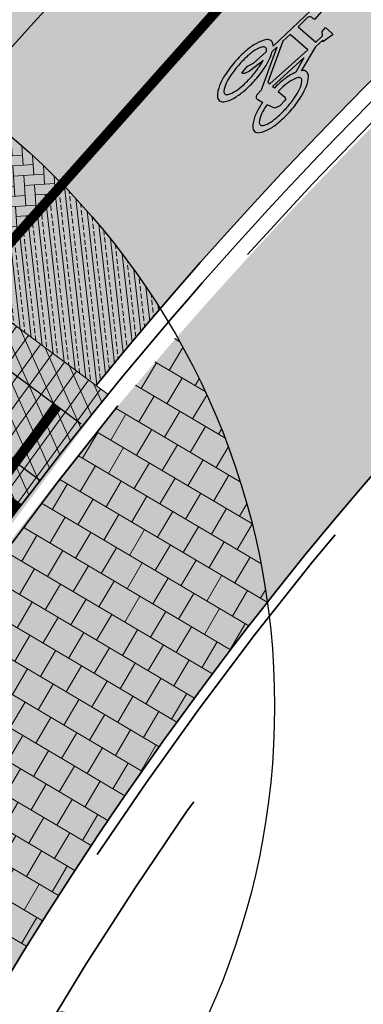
# Model space of a CAD drawing. Header units: metres. Extents: x 132493 to 134960, y 502695 to 503907.
# Tile 30 of 144: x 132769.96 to 132773.4, y 502910.99 to 502920.86. Entities that reach past the tile are written whole.
import ezdxf

# ---------------------------------------------------------------- set-up
doc = ezdxf.new("R2010")
doc.units = ezdxf.units.M
for name, pattern in [('VH-OPSLUITBAND_100X200', [16, 8, -2, 4, -2]), ('VH-TROTTOIRBAND_130-150', [15, 5, -2, 2, -2, 2, -2]), ('VW-1-1_STREEP', [2, 1, -1]), ('XX-PROJECTGRENS', [18, 12, -3, 0, -3])]:
    doc.linetypes.add(name, pattern=pattern)
doc.layers.get('Defpoints').update_dxf_attribs({"color": 3})
for name, color, linetype, lineweight, plot in [('ARC-hoev-btt-300x300x45-grijs-nieuw', 8, 'Continuous', 18, False), ('ARC-hoev-fietsstrook-plateau-drempel-afalt rood', 241, 'Continuous', 18, False), ('ARC-hoev-overlagen asfalt rijbaan', 13, 'Continuous', 18, False), ('ARC-hoev-overlagen rood asfalt fiets', 10, 'Continuous', 35, False)]:
    doc.layers.add(name, color=color, linetype=linetype, lineweight=lineweight, plot=plot)
for name, color, linetype, lineweight in [('N-WE-KG-GRENS_WERKGRENS-G', 5, 'XX-PROJECTGRENS', 35), ('N-WE-VH-GOOT_TEGEL-G', 170, 'Continuous', 35), ('N-WE-VH-KANTOPSLUITING_OPSLUITBAND_100X200-G', 150, 'VH-OPSLUITBAND_100X200', 35), ('N-WE-VH-KANTOPSLUITING_TROTTOIRBAND_130 150-G', 210, 'VH-TROTTOIRBAND_130-150', 35), ('N-WE-VH-KANTOPSLUITING_VOORKANTBAND-G', 7, 'Continuous', 35), ('N-WE-VH-KANTVERHARDING-G', 2, 'Continuous', 18), ('N-WE-VH-VERHARDING_ASFALT-A', 23, 'Continuous', 18), ('N-WE-VH-VERHARDING_TEGEL-A-200-dik 45', 251, 'Continuous', 18), ('N-WE-VW-MARKERING_DWARS_STOPSTREEP_020-G', 7, 'Continuous', 18), ('N-WE-VW-MARKERING_LANGS_STREEP_11_010-G', 7, 'VW-1-1_STREEP', 13), ('N-WE-VW-MARKERING_LANGS_STREEP_DOORGETROKKEN_010-G', 7, 'Continuous', 13), ('N-WE-VW-MARKERING_SYMBOOL-S', 7, 'Continuous', 25), ('N01-WE-VH-VERHARDING_ASFALT-A', 22, 'Continuous', 18), ('N03-WE-VH-VERHARDING_ASFALT-A', 12, 'Continuous', 18), ('X-XX-AL-DETAIL1-M', 7, 'Continuous', 18)]:
    doc.layers.add(name, color=color, linetype=linetype, lineweight=lineweight)
doc.styles.add('NLCS-ISO-M200-T25', font='NLCS-ISO.ttf', dxfattribs={"height": 0.5})
doc.dimstyles.new('NLCS-M200-T25-PIJL_L2_H1', dxfattribs={"dimscale": 0.2, "dimtxt": 2.5, "dimasz": 2.5, "dimexe": 2, "dimexo": 2, "dimgap": 0.7, "dimtad": 1, "dimzin": 0, "dimdsep": 46, "dimtxsty": 'NLCS-ISO-M200-T25', "dimcen": 0, "dimdle": 2, "dimclrd": 256, "dimclre": 256, "dimclrt": 256, "dimadec": 1, "dimazin": 0, "dimtfac": 1, "dimtdec": 3, "dimtofl": 0, "dimtmove": 0, "dimatfit": 3, "dimfxl": 2, "dimfxlon": 1, "dimtfillclr": 256, "dimtolj": 1, "dimtzin": 0, "dimlwd": -1, "dimlwe": -1, "dimarcsym": 0})

# ---------------------------------------------------------------- blocks, each defined once
blk = doc.blocks.new('*D398')
at = {"layer": 'Defpoints', "color": 0, "transparency": 16777216}
for p in [(132770.8889554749, 502913.0820323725), (132769.0719852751, 502909.773682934), (132768.6353116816, 502909.026563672)]:
    blk.add_point(p, dxfattribs=at)
at = {"layer": 'X-XX-AL-DETAIL1-M', "transparency": 16777216}
for p, q in [((132769.0284995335, 502909.7990993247), (132769.9741720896, 502910.4237964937)), ((132769.9741720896, 502910.4237964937), (132771.0792588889, 502909.7778993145)), ((132768.5533392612, 502910.0768193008), (132768.1216647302, 502910.3291228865)), ((132769.1868566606, 502910.16985534), (132768.7831709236, 502909.4791760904)), ((132768.8701424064, 502909.4283433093), (132769.2738281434, 502910.1190225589)), ((132768.9850137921, 502909.8245157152), (132769.0719852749, 502909.7736829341)), ((132769.5036598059, 502909.5213793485), (132769.9353343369, 502909.2690757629))]:
    blk.add_line(p, q, dxfattribs=at)
for points in [[(132768.5953898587, 502910.1487650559), (132768.5112886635, 502910.0048735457), (132768.9850137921, 502909.8245157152)], [(132769.5457104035, 502909.5933251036), (132769.4616092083, 502909.4494335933), (132769.0719852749, 502909.7736829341)]]:
    blk.add_solid(points, dxfattribs=at)
at = {"layer": 'X-XX-AL-DETAIL1-M', "transparency": 16777216, "insert": (132770.7235122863, 502910.4375540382), "char_height": 0.5, "attachment_point": 5, "rotation": 329.6947210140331, "style": 'NLCS-ISO-M200-T25'}
blk.add_mtext('\\A1;0.10', dxfattribs=at)
blk = doc.blocks.new('N-SVW-MARKERING_SYMBOOL_FIETS_1.35')
h = blk.add_hatch(color=256)
h.paths.add_polyline_path([(-0.04499837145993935, 1.349999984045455), (-0.06976901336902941, 1.349999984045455), (-0.06976901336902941, 1.35), (-0.0945396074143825, 1.35, 0.2360683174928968), (-0.1193102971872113, 1.325229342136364), (-0.131695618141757, 1.288073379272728), (-0.1832587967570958, 0.7663029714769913, 0.006813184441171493), (-0.1885121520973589, 0.7728116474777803, 0.2231196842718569), (-0.2307781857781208, 0.7926605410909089, 0.2231196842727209), (-0.2730442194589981, 0.7728116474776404, 0.09064812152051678), (-0.3271133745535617, 0.6765780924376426, 0.04745077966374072), (-0.3555239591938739, 0.5585754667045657, 0.03537354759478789), (-0.3670167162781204, 0.3963302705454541, 0.03537354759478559), (-0.3555239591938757, 0.2340850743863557, 0.04745077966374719), (-0.3271133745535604, 0.1160824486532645, 0.09064812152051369), (-0.2730442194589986, 0.01984889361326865, 0.2231196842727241), (-0.2307781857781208, -2.710505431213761e-20, 0.223119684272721), (-0.1885121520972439, 0.01984889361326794, 0.0906481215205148), (-0.1344429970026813, 0.116082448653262, 0.04745077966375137), (-0.1060324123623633, 0.2340850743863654, 0.03537354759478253), (-0.0945396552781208, 0.3963302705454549, 0.03537354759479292), (-0.1060324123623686, 0.5585754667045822, 0.04745077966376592), (-0.1344429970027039, 0.6765780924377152, 0.038863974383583), (-0.1533803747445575, 0.7202944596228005), (-0.1478054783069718, 0.7834766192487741), (0.01692823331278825, 0.3546412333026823), (0.01692823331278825, 0.2972477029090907, 0.5446649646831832), (0.05408419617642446, 0.2600917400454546), (0.1103382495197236, 0.2722041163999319, 0.008345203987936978), (0.1151182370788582, 0.2340850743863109, 0.04745077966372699), (0.1435288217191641, 0.1160824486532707, 0.09064812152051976), (0.1975979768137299, 0.01984889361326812, 0.2231196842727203), (0.2398640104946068, -2.710505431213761e-20, 0.2231196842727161), (0.2821300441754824, 0.01984889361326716, 0.09064812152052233), (0.336199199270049, 0.1160824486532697, 0.04745077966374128), (0.3646097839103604, 0.2340850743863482, 0.03537354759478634), (0.376102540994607, 0.3963302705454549, 0.03537354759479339), (0.3646097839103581, 0.5585754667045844, 0.04745077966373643), (0.3361991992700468, 0.6765780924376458, 0.09064812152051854), (0.2821300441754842, 0.7728116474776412, 0.22311968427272), (0.2398640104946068, 0.7926605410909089, 0.2231196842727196), (0.1975979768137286, 0.7728116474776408, 0.006813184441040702), (0.1923446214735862, 0.7663029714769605), (0.1407814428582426, 1.040366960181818), (0.1531667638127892, 1.139449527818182), (0.165552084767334, 1.127064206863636), (0.1903227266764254, 1.238532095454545, 0.5489458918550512), (0.1779374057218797, 1.25091741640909), (0.091240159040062, 1.25091741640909), (0.091240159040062, 1.201376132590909), (0.1226163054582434, 1.169999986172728), (0.1160108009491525, 1.077522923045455), (-0.1218602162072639, 1.077522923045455), (-0.1098166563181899, 1.214016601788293, -0.2817769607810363), (-0.06976901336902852, 1.238532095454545), (-0.04499837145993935, 1.238532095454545)])
h.paths.add_polyline_path([(0.1036254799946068, 0.9660550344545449), (0.04169887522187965, 0.4582568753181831), (0.01692823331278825, 0.4582568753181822), (-0.1403706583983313, 0.8677379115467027), (-0.131695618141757, 0.966055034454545)], flags=16)
h.paths.add_polyline_path([(0.1283961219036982, 0.8793577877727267), (0.1608345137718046, 0.7171658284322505, 0.03598583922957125), (0.1435288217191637, 0.6765780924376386, 0.04745077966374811), (0.1151182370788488, 0.5585754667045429, 0.02190482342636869), (0.1052926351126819, 0.4582568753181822), (0.07885483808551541, 0.4582568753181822)], flags=16)
h.paths.add_polyline_path([(-0.2051783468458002, 0.6923682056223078, -0.01664003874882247), (-0.1957776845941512, 0.677412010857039), (-0.2183928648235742, 0.5077981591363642), (-0.2431635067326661, 0.4458715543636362), (-0.2431635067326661, 0.3715596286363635, 0.7207592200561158), (-0.2307781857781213, 0.3591743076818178, 0.1622776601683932), (-0.2183928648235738, 0.3715596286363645), (-0.1936222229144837, 0.4211009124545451), (-0.1688515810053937, 0.5449541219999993), (-0.1643679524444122, 0.5957685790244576, -0.03090717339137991), (-0.1514351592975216, 0.5235743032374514, -0.02887400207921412), (-0.1440809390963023, 0.3963302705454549, -0.0288740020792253), (-0.1514351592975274, 0.2690862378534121, -0.03940657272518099), (-0.169473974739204, 0.177386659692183, -0.08052682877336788), (-0.2051783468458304, 0.1002923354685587, -0.249059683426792), (-0.2307781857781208, 0.08669724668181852, -0.2490596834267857), (-0.2563780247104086, 0.100292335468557, -0.08052682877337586), (-0.2920823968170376, 0.1773866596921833, -0.03940657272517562), (-0.3101212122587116, 0.269086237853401, -0.02887400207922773), (-0.3174754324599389, 0.3963302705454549, -0.02887400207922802), (-0.310121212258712, 0.5235743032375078, -0.03940657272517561), (-0.2920823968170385, 0.615273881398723, -0.08052682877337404), (-0.256378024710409, 0.692368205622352, -0.2490596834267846), (-0.2307781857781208, 0.7059632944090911, -0.2490596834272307)], flags=16)
h.paths.add_polyline_path([(0.2398640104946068, 0.7059632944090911, -0.2490596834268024), (0.2654638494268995, 0.6923682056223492, -0.08052682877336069), (0.3011682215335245, 0.6152738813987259, -0.03940657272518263), (0.3192070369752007, 0.5235743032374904, -0.02887400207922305), (0.3265612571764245, 0.3963302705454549, -0.02887400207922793), (0.3192070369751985, 0.2690862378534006, -0.03940657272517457), (0.301168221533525, 0.1773866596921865, -0.08052682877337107), (0.2654638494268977, 0.100292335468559, -0.2490596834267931), (0.2398640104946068, 0.08669724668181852, -0.2490596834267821), (0.214264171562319, 0.1002923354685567, -0.08052682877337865), (0.1785597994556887, 0.1773866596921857, -0.03940657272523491), (0.1605209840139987, 0.2690862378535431, -0.003097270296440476), (0.1590287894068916, 0.2826879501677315), (0.2398640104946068, 0.3096330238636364), (0.2646346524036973, 0.3591743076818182), (0.2646346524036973, 0.4334862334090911, 0.4142135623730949), (0.2398640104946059, 0.4582568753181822), (0.1549042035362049, 0.4582568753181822, -0.01484253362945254), (0.160520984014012, 0.5235743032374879, -0.0394065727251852), (0.1785597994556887, 0.6152738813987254, -0.08052682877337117), (0.2142641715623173, 0.6923682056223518, -0.2490596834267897)], flags=16)
at = {"flags": 128}
for points in [[(-0.1832587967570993, 0.7663029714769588), (-0.131695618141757, 1.288073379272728), (-0.1193102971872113, 1.325229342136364, -0.4142135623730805), (-0.06976901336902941, 1.349999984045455), (-0.04499837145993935, 1.349999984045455), (-0.04499837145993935, 1.238532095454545), (-0.06976901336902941, 1.238532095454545, 0.2817769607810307), (-0.1098166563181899, 1.214016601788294), (-0.1218602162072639, 1.077522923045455), (0.1160108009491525, 1.077522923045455), (0.1226163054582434, 1.169999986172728), (0.091240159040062, 1.201376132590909), (0.091240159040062, 1.25091741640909), (0.1779374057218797, 1.25091741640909, -0.5489458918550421), (0.1903227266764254, 1.238532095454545), (0.165552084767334, 1.127064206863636), (0.1531667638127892, 1.139449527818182), (0.1407814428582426, 1.040366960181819), (0.1923446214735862, 0.7663029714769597)], [(-0.1885121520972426, 0.7728116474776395, 0.22311968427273), (-0.2307781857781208, 0.7926605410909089, 0.2231196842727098), (-0.2730442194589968, 0.7728116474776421, 0.09064812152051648), (-0.3271133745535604, 0.676578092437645, 0.04745077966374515), (-0.3555239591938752, 0.558575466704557, 0.03537354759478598), (-0.3670167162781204, 0.3963302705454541, 0.0353735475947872), (-0.3555239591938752, 0.2340850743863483, 0.04745077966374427), (-0.3271133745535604, 0.1160824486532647, 0.09064812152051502), (-0.2730442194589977, 0.01984889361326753, 0.2231196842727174), (-0.2307781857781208, -2.710505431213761e-20, 0.2231196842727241), (-0.1885121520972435, 0.01984889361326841, 0.09064812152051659), (-0.1344429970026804, 0.1160824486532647, 0.04745077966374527), (-0.106032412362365, 0.2340850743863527, 0.03537354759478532), (-0.0945396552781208, 0.3963302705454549, 0.03537354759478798), (-0.1060324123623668, 0.5585754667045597, 0.04745077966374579), (-0.1344429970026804, 0.676578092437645, 0.03886397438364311), (-0.1533803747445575, 0.7202944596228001), (-0.1478054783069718, 0.7834766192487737), (0.01692823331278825, 0.3546412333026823), (0.01692823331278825, 0.2972477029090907, 0.544664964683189), (0.0540841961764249, 0.2600917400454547), (0.1103382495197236, 0.2722041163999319, 0.008345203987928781), (0.1151182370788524, 0.2340850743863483, 0.04745077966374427), (0.1435288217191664, 0.1160824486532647, 0.09064812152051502), (0.1975979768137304, 0.01984889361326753, 0.2231196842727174), (0.2398640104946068, -2.710505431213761e-20, 0.2231196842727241), (0.2821300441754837, 0.01984889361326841, 0.09064812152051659), (0.3361991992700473, 0.1160824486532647, 0.04745077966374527), (0.3646097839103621, 0.2340850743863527, 0.03537354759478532), (0.376102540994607, 0.3963302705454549, 0.03537354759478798), (0.3646097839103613, 0.5585754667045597, 0.04745077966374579), (0.3361991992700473, 0.676578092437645, 0.09064812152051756), (0.2821300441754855, 0.7728116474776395, 0.22311968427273), (0.2398640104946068, 0.7926605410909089, 0.2231196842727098), (0.1975979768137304, 0.7728116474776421)]]:
    blk.add_lwpolyline(points, format="xyb", dxfattribs=at)
blk.add_lwpolyline([(-0.1403706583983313, 0.8677379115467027), (0.01692823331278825, 0.4582568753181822), (0.04169887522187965, 0.4582568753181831), (0.1036254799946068, 0.966055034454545), (-0.131695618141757, 0.966055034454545)], close=True, dxfattribs=at)
for points in [[(0.1608345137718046, 0.7171658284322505, 0.03598583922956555), (0.1435288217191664, 0.676578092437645, 0.04745077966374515), (0.1151182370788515, 0.558575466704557, 0.02190482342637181), (0.1052926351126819, 0.4582568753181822), (0.07885483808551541, 0.4582568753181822), (0.1283961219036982, 0.8793577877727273)], [(-0.1643679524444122, 0.5957685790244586), (-0.1688515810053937, 0.5449541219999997), (-0.1936222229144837, 0.4211009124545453), (-0.2183928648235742, 0.3715596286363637, -0.1622776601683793), (-0.2307781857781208, 0.359174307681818, -0.7207592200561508), (-0.2431635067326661, 0.3715596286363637), (-0.2431635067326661, 0.4458715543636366), (-0.2183928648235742, 0.5077981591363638), (-0.1957776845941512, 0.6774120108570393, 0.01664003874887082), (-0.205178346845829, 0.6923682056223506, 0.2490596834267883), (-0.2307781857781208, 0.7059632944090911, 0.2490596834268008), (-0.2563780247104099, 0.6923682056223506, 0.08052682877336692), (-0.2920823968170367, 0.6152738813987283, 0.0394065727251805), (-0.3101212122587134, 0.523574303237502, 0.02887400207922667), (-0.3174754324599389, 0.3963302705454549, 0.02887400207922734), (-0.3101212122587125, 0.2690862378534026, 0.03940657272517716), (-0.2920823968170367, 0.1773866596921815, 0.08052682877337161), (-0.2563780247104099, 0.1002923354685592, 0.2490596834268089), (-0.2307781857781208, 0.08669724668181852, 0.2490596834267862), (-0.2051783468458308, 0.1002923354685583, 0.08052682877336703), (-0.169473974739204, 0.1773866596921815, 0.0394065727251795), (-0.1514351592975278, 0.2690862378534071, 0.02887400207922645), (-0.1440809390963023, 0.3963302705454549, 0.02887400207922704), (-0.1514351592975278, 0.523574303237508, 0.0309071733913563)], [(0.3265612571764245, 0.3963302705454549, 0.02887400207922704), (0.3192070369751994, 0.523574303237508, 0.0394065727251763), (0.3011682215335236, 0.6152738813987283, 0.08052682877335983), (0.2654638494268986, 0.6923682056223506, 0.2490596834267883), (0.2398640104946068, 0.7059632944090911, 0.2490596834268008), (0.2142641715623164, 0.6923682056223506, 0.08052682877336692), (0.17855979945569, 0.6152738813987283, 0.0394065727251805), (0.1605209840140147, 0.523574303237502, 0.01484253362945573), (0.1549042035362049, 0.4582568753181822), (0.2398640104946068, 0.4582568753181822, -0.4142135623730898), (0.2646346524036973, 0.4334862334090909), (0.2646346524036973, 0.359174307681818), (0.2398640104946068, 0.3096330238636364), (0.1590287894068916, 0.2826879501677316, 0.003097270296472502), (0.1605209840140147, 0.2690862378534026, 0.03940657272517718), (0.17855979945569, 0.1773866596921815, 0.0805268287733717), (0.2142641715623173, 0.1002923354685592, 0.2490596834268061), (0.2398640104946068, 0.08669724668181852, 0.2490596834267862), (0.2654638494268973, 0.1002923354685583, 0.08052682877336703), (0.3011682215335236, 0.1773866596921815, 0.0394065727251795), (0.3192070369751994, 0.2690862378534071, 0.02887400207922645)]]:
    blk.add_lwpolyline(points, format="xyb", close=True, dxfattribs=at)
for centre, radius, start, end in [((-0.4247008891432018, 0.5768019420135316), 0.3069282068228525, 38.12735981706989, 39.68880251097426), ((0.4337867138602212, 0.5768019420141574), 0.3069282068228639, 140.3111974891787, 141.8726401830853)]:
    blk.add_arc(centre, radius, start, end)

msp = doc.modelspace()

# ---------------------------------------------------------------- hatches: boundary and pattern name
at = {"layer": 'ARC-hoev-btt-300x300x45-grijs-nieuw', "transparency": 33554687}
h = msp.add_hatch(color=256, dxfattribs=at)
h.dxf.hatch_style = 1
edge = h.paths.add_edge_path()
edge.add_arc((132802.5142127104, 502890.7346594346), 41.06178601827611, 140.2339562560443, 153.0967261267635, ccw=False)
edge.add_arc((132807.5915651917, 502886.202989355), 47.86383955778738, 130.7251099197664, 139.9519572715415, ccw=False)
edge.add_arc((132801.8692654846, 502891.8580647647), 39.84999999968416, 104.1842331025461, 129.7946891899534, ccw=False)
edge.add_line((132792.1043975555, 502930.4931505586), (132806.8992406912, 502934.2324897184))
edge.add_line((132806.8992406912, 502934.2324897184), (132807.4876505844, 502931.8973816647))
edge.add_line((132807.4876505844, 502931.8973816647), (132792.6924949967, 502928.1663197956))
edge.add_arc((132801.8692654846, 502891.8580647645), 37.4499999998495, 104.18423310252, 137.8521998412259)
edge.add_arc((132802.7551598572, 502891.1397540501), 38.58888525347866, 137.9441194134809, 150.0217578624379)
edge.add_line((132769.3288803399, 502910.4215045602), (132765.5189501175, 502903.9595742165))
edge.add_line((132765.5189501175, 502903.9595742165), (132763.4529295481, 502905.1808682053))
edge.add_line((132763.4529295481, 502905.1808682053), (132765.8964749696, 502909.3145290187))
at = {"layer": 'ARC-hoev-fietsstrook-plateau-drempel-afalt rood', "transparency": 33554661}
h = msp.add_hatch(color=256, dxfattribs=at)
h.dxf.hatch_style = 1
h.paths.add_polyline_path([(132766.024968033, 502920.6883672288), (132770.8440002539, 502917.1054986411), (132768.7557336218, 502914.2967369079), (132763.936701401, 502917.8796054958)])
at = {"layer": 'ARC-hoev-overlagen asfalt rijbaan', "transparency": 33554636}
h = msp.add_hatch(color=256, dxfattribs=at)
h.dxf.hatch_style = 1
edge = h.paths.add_edge_path()
edge.add_line((132791.0262189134, 502934.7590069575), (132818.585084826, 502941.7249345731))
edge.add_line((132818.585084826, 502941.7249345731), (132819.2052592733, 502939.3025353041))
edge.add_line((132819.2052592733, 502939.3025353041), (132791.6388204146, 502932.3352249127))
edge.add_arc((132801.8692654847, 502891.8580647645), 41.74999999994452, 104.1842331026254, 140.9675009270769)
edge.add_line((132769.4383299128, 502918.1505906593), (132767.4304065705, 502919.6434475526))
edge.add_arc((132801.8692654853, 502891.8580647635), 44.25000000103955, 104.18423310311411, 141.1032983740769, ccw=False)
at = {"layer": 'ARC-hoev-overlagen rood asfalt fiets', "transparency": 33554534}
h = msp.add_hatch(color=256, dxfattribs=at)
h.dxf.hatch_style = 1
edge = h.paths.add_edge_path()
edge.add_arc((132801.8695271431, 502891.8576569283), 45.8504595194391, 104.18442522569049, 141.182238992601, ccw=False)
edge.add_line((132790.6341539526, 502936.310227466), (132797.9314471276, 502938.1712177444))
edge.add_line((132797.9314471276, 502938.1712177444), (132797.8986412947, 502938.3010153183))
edge.add_line((132797.8986412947, 502938.3010153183), (132818.1522248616, 502943.4200299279))
edge.add_line((132818.1522248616, 502943.4200299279), (132818.5852122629, 502941.7244355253))
edge.add_line((132818.5852122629, 502941.7244355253), (132791.0262189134, 502934.7590069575))
edge.add_arc((132801.8692654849, 502891.8580647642), 44.2500000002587, 104.1842331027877, 141.1032983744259)
edge.add_line((132767.4304065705, 502919.6434475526), (132766.1454310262, 502920.5988050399))
h = msp.add_hatch(color=256, dxfattribs=at)
h.dxf.hatch_style = 1
edge = h.paths.add_edge_path()
edge.add_arc((132801.8692654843, 502891.8580647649), 41.7499999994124, 104.18423310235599, 140.9675009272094, ccw=False)
edge.add_line((132791.6388204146, 502932.3352249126), (132819.2037656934, 502939.3021578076))
edge.add_line((132819.2037656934, 502939.3021578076), (132819.5996398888, 502937.7519000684))
edge.add_line((132819.5996398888, 502937.7519000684), (132792.0308853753, 502930.784004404))
edge.add_arc((132801.8692654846, 502891.8580647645), 40.14999999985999, 104.1842331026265, 140.8717074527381)
edge.add_line((132770.7235098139, 502917.1950812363), (132769.4383299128, 502918.1505906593))
at = {"layer": 'N-WE-VH-VERHARDING_ASFALT-A', "transparency": 33554559}
h = msp.add_hatch(dxfattribs=at)
h.set_pattern_fill('AVH-ASFALT_LAAG1-D', color=11, scale=5, angle=-6.041419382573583, pattern_type=2)
h.set_pattern_definition([(53.95858061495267, (133866.4419406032, 503112.7893853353), (-0.121288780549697, 0.08825549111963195), []), (113.9585806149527, (133866.4419406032, 503112.7893853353), (-0.1370758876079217, -0.06091141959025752), [])])
edge = h.paths.add_edge_path()
edge.add_line((132766.0270118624, 502920.690908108), (132770.8429436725, 502917.1042002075))
edge.add_arc((132801.8692655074, 502891.8580647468), 40.00000002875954, 140.8647313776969, 145.8749171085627)
edge.add_line((132768.7566727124, 502914.2981226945), (132763.936701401, 502917.8796054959))
edge.add_arc((132801.8692654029, 502891.8580648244), 45.9999998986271, 141.1855057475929, 145.5500811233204, ccw=False)
at = {"layer": 'N-WE-VH-VERHARDING_TEGEL-A-200-dik 45', "transparency": 33554559}
h = msp.add_hatch(dxfattribs=at)
h.set_pattern_fill('AVH-TEGEL_300X300_HALFST-SO', color=256, angle=218.9833643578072, pattern_type=2)
h.set_pattern_definition([(239.4112436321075, (132757.7330182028, 502911.5204928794), (-0.02353546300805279, -0.334583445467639), [0.2999999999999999, -0.2999999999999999]), (329.4112436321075, (132757.7330182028, 502911.5204928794), (0.1526617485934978, 0.2582525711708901), [])])
edge = h.paths.add_edge_path()
edge.add_line((132764.2441733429, 502906.5193878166), (132767.5647156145, 502912.136633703))
edge.add_arc((132801.4848543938, 502892.1081355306), 39.39183359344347, 139.4995238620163, 149.4398322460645, ccw=False)
edge.add_arc((132765.0140518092, 502913.9797689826), 7.500000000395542, 7.977792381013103, 29.66152926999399, ccw=False)
edge.add_arc((132801.8692654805, 502891.8580647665), 37.44999999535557, 141.7937128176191, 149.4112436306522)
edge.add_line((132769.6307361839, 502910.9153397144), (132768.5868033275, 502909.1493548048))
edge.add_line((132768.5868033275, 502909.1493548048), (132767.2014766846, 502906.8058458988))
edge.add_arc((132765.0140518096, 502913.9797689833), 7.500000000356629, 264.108183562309, 286.9571632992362, ccw=False)
at = {"layer": 'N01-WE-VH-VERHARDING_ASFALT-A', "transparency": 33554559}
h = msp.add_hatch(dxfattribs=at)
h.set_pattern_fill('AVH-ASFALT_LAAG2-D', color=256, angle=31, pattern_type=2)
h.set_pattern_definition([(96.42787927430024, (0, 0), (-0.09937135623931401, -0.01119524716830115), []), (96.42787927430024, (0.03740995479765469, 0.04690943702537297), (-0.09937135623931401, -0.01119524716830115), [0.05, -0.025])])
edge = h.paths.add_edge_path()
edge.add_line((132769.4383299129, 502918.1505906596), (132770.3561724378, 502919.2439638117))
edge.add_arc((132765.0140518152, 502913.9797689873), 7.499999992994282, 32.107692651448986, 44.57904900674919, ccw=False)
edge.add_line((132771.3669310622, 502917.9661113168), (132770.723509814, 502917.1950812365))
edge.add_line((132770.723509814, 502917.1950812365), (132769.4383299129, 502918.1505906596))
at = {"layer": 'N03-WE-VH-VERHARDING_ASFALT-A', "transparency": 33554546}
h = msp.add_hatch(dxfattribs=at)
h.set_pattern_fill('AR-HBONE', color=256, scale=0.001, angle=48.79013361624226)
h.set_pattern_definition([(93.79013361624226, (422952.2201791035, 70675.60266669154), (-0.1080937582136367, 0.09466181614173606), [0.3048000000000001, -0.1016]), (183.7901336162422, (422952.213463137, 70675.70404440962), (-0.1080937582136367, 0.09466181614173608), [0.3048, -0.1016])])
edge = h.paths.add_edge_path()
edge.add_line((132767.4304065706, 502919.6434475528), (132768.3203221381, 502920.7116763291))
edge.add_arc((132765.014051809, 502913.9797689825), 7.500000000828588, 44.579048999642, 63.84276380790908, ccw=False)
edge.add_line((132770.3561724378, 502919.2439638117), (132769.4383299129, 502918.1505906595))
edge.add_line((132769.4383299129, 502918.1505906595), (132767.4304065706, 502919.6434475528))

# ---------------------------------------------------------------- linework, layer by layer
at = {"layer": 'Defpoints', "flags": 128}
msp.add_lwpolyline([(132709.0308616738, 502839.8203976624), (132729.8964071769, 502859.0689490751, 0.06666250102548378), (132741.1172341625, 502873.5865048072), (132751.9131079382, 502891.8495090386), (132763.8091307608, 502911.9735971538), (132764.8530636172, 502913.7395820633, -0.1999422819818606), (132791.332519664, 502933.5471159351), (132818.6911362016, 502940.4619000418)], format="xyb", dxfattribs=at)
for points in [[(132770.5746056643, 502916.8073486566), (132765.7754863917, 502920.3754123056)], [(132770.1569523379, 502916.2455963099), (132765.3456178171, 502919.8227417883)]]:
    msp.add_lwpolyline(points, dxfattribs=at)
at = {"layer": 'Defpoints'}
msp.add_circle((132765.0140518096, 502913.9797689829), 7.5, dxfattribs=at)
at = {"layer": 'N-WE-KG-GRENS_WERKGRENS-G', "flags": 128}
msp.add_lwpolyline([(132713.8574613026, 502831.0580347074, 0.005570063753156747), (132736.3364398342, 502852.2821149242, 0.02528372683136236), (132742.3564131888, 502859.0920275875, 0.02378065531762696), (132764.8374316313, 502894.8777678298), (132764.3316825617, 502900.7720262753), (132769.1033134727, 502908.8440283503), (132770.1472463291, 502910.6100132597, -0.1999422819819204), (132792.8395207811, 502927.5846064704), (132821.6574329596, 502934.8682218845), (132821.8774908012, 502934.9238406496, -0.3826627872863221), (132824.7147034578, 502933.4345395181), (132826.4403593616, 502928.7457023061), (132836.0126593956, 502932.3790914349), (132835.1422824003, 502934.6408631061, -0.4190667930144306), (132837.1916569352, 502939.0343225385), (132839.9460323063, 502940.0107226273), (132859.0093786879, 502946.7684991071), (132896.4310291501, 502960.6877564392), (132897.8682955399, 502961.2223582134, -0.414545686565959), (132902.241647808, 502959.2173635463), (132903.1718656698, 502956.771019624), (132912.9374155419, 502960.2426878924), (132911.7843959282, 502963.3955454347, -0.4150905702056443), (132913.474181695, 502967.0613674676), (132914.7767187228, 502967.5397454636), (132938.3614250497, 502976.2016140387), (132937.6224978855, 502978.218195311), (133021.3873068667, 503008.0323382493), (133021.6649358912, 503007.2559797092), (133025.6326239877, 503008.6090530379), (133041.138442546, 503014.1171993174, -0.1103685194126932), (133061.9198871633, 503016.654221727), (133077.9674409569, 503015.0705569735), (133083.2493027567, 503014.5493125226, -0.006082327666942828), (133083.442742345, 503014.5278438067, -0.2579390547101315), (133089.7072472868, 503009.9835794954), (133098.6401080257, 503013.1295457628, -0.265135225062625), (133100.7363959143, 503020.7744244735), (133115.8269476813, 503035.8476061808, -0.1102594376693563), (133133.4898386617, 503047.0494830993), (133134.6884052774, 503047.4809715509), (133135.5872467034, 503044.9842156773), (133140.9956119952, 503046.8551439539), (133153.4352097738, 503051.2787820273), (133217.6736325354, 503075.2692786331), (133227.6286606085, 503079.1045076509), (133231.4393499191, 503077.3620802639), (133233.221242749, 503081.2590805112), (133256.6406850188, 503090.2815487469), (133275.2480078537, 503097.9132657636), (133286.8641141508, 503102.663705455), (133286.9959372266, 503102.611572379), (133301.2143453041, 503108.4141632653), (133308.6707664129, 503105.028186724), (133316.0634265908, 503108.0857307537), (133318.7108270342, 503114.6835351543), (133331.4339915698, 503120.1368624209), (133350.4881779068, 503128.3037546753), (133350.949471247, 503129.2663756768, -0.0005797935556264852), (133353.8959263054, 503130.4761869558, -0.007004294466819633), (133389.706913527, 503144.5492659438), (133398.1815961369, 503145.8738086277), (133401.0319163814, 503146.3192967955), (133400.8006422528, 503151.1583812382, -0.0522661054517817), (133447.2343836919, 503162.6708405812), (133447.9712047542, 503161.9662686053), (133449.108795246, 503158.5337313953), (133471.022142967, 503165.2937241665, 0.09025762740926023), (133473.9172051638, 503167.2191786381, 0.00453534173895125), (133476.4858831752, 503167.8750114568), (133478.7565008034, 503166.4598963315, 0.01475269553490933), (133490.5712790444, 503170.4471541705)], format="xyb", dxfattribs=at)
at = {"layer": 'N-WE-VH-GOOT_TEGEL-G', "flags": 128}
for points in [[(132766.1454310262, 502920.5988050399, -0.1628522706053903), (132790.6341539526, 502936.310227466), (132797.9353973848, 502938.1555883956)], [(132770.7235098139, 502917.1950812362, -0.161460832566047), (132792.0308853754, 502930.7840044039), (132819.5996398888, 502937.7519000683)], [(132770.7235098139, 502917.1950812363, -0.1614608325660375), (132792.0308853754, 502930.784004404), (132819.3962871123, 502937.7005034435)], [(132766.1454310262, 502920.5988050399, -0.162852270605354), (132790.6341539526, 502936.3102274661)], [(132766.1454310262, 502920.5988050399, -0.162852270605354), (132790.6341539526, 502936.3102274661)]]:
    msp.add_lwpolyline(points, format="xyb", dxfattribs=at)
at = {"layer": 'N-WE-VH-KANTOPSLUITING_OPSLUITBAND_100X200-G', "flags": 128}
msp.add_lwpolyline([(132765.6050343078, 502903.908686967), (132768.6728875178, 502909.0984675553), (132769.7168203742, 502910.8644524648, -0.199942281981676), (132792.7169990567, 502928.0693685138), (132821.5349112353, 502935.352983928), (132821.7549690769, 502935.4086026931, -0.3826627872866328), (132825.1832760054, 502933.6090261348), (132826.3447598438, 502930.4899362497)], format="xyb", dxfattribs=at)
at = {"layer": 'N-WE-VH-KANTOPSLUITING_TROTTOIRBAND_130 150-G', "flags": 128}
for points in [[(132796.8923723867, 502938.2014016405), (132790.5606417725, 502936.6010813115, 0.1936644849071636), (132762.7206967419, 502916.2959874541)], [(132763.9618020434, 502906.0417101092), (132766.5207827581, 502910.3706487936), (132767.5647156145, 502912.1366337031, -0.1999422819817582), (132792.1043975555, 502930.4931505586), (132806.8992406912, 502934.2324897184)]]:
    msp.add_lwpolyline(points, format="xyb", dxfattribs=at)
at = {"layer": 'N-WE-VH-KANTOPSLUITING_VOORKANTBAND-G', "flags": 128}
for points in [[(132797.8986412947, 502938.3010153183), (132790.5973978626, 502936.4556543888, 0.1936644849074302), (132762.847940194, 502916.2165575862)], [(132754.4956336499, 502890.3228915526), (132766.3916564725, 502910.4469796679), (132767.4355893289, 502912.2129645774, -0.1999422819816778), (132792.0676414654, 502930.6385774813), (132819.4334003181, 502937.5551667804)], [(132765.5189501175, 502903.9595742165), (132768.5868033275, 502909.1493548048), (132769.6307361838, 502910.9153397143, -0.1999422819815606), (132792.6924949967, 502928.1663197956), (132821.5104071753, 502935.4499352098)]]:
    msp.add_lwpolyline(points, format="xyb", dxfattribs=at)
at = {"layer": 'N-WE-VH-KANTVERHARDING-G', "flags": 128}
msp.add_lwpolyline([(132770.8440002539, 502917.1054986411), (132766.024968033, 502920.6883672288)], dxfattribs=at)
at = {"layer": 'N-WE-VW-MARKERING_DWARS_STOPSTREEP_020-G', "const_width": 0.2, "flags": 128}
msp.add_lwpolyline([(132769.9182932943, 502915.924594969), (132765.103818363, 502919.5040752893)], dxfattribs=at)
at = {"layer": 'N-WE-VW-MARKERING_LANGS_STREEP_11_010-G', "ltscale": 4, "const_width": 0.1, "flags": 128}
for points in [[(132767.4304065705, 502919.6434475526, -0.1624978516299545), (132791.0262189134, 502934.7590069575), (132818.5852122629, 502941.7244355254)], [(132769.4383299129, 502918.1505906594, -0.1618897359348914), (132791.6388204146, 502932.3352249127), (132819.2037656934, 502939.3021578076)], [(132819.0004129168, 502939.2507611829), (132791.6388204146, 502932.3352249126, 0.1618897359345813), (132769.4383299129, 502918.1505906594)]]:
    msp.add_lwpolyline(points, format="xyb", dxfattribs=at)
at = {"layer": 'N-WE-VW-MARKERING_LANGS_STREEP_DOORGETROKKEN_010-G', "const_width": 0.1, "flags": 128}
msp.add_lwpolyline([(132769.6762369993, 502916.1045597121), (132770.3325493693, 502916.9873133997)], dxfattribs=at)

# ---------------------------------------------------------------- block references
at = {"layer": 'N-WE-VW-MARKERING_SYMBOOL-S', "rotation": 318.867844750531}
msp.add_blockref('N-SVW-MARKERING_SYMBOOL_FIETS_1.35', (132772.1331305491, 502919.9026073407), dxfattribs=at)

# ---------------------------------------------------------------- dimensions: what is measured, and where the dimension line sits
at = {"layer": 'X-XX-AL-DETAIL1-M'}
dim = msp.add_linear_dim(base=(132769.0719852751, 502909.773682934), p1=(132770.8889554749, 502913.0820323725), p2=(132768.6353116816, 502909.026563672), angle=329.6947210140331, dimstyle='NLCS-M200-T25-PIJL_L2_H1', override={"dimtmove": 1}, dxfattribs=at)
dim.commit()
dim.dimension.update_dxf_attribs({"geometry": '*D398', "text_midpoint": (132770.0950409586, 502910.3531514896), "dimtype": 160})

doc.saveas('drawing.dxf')
